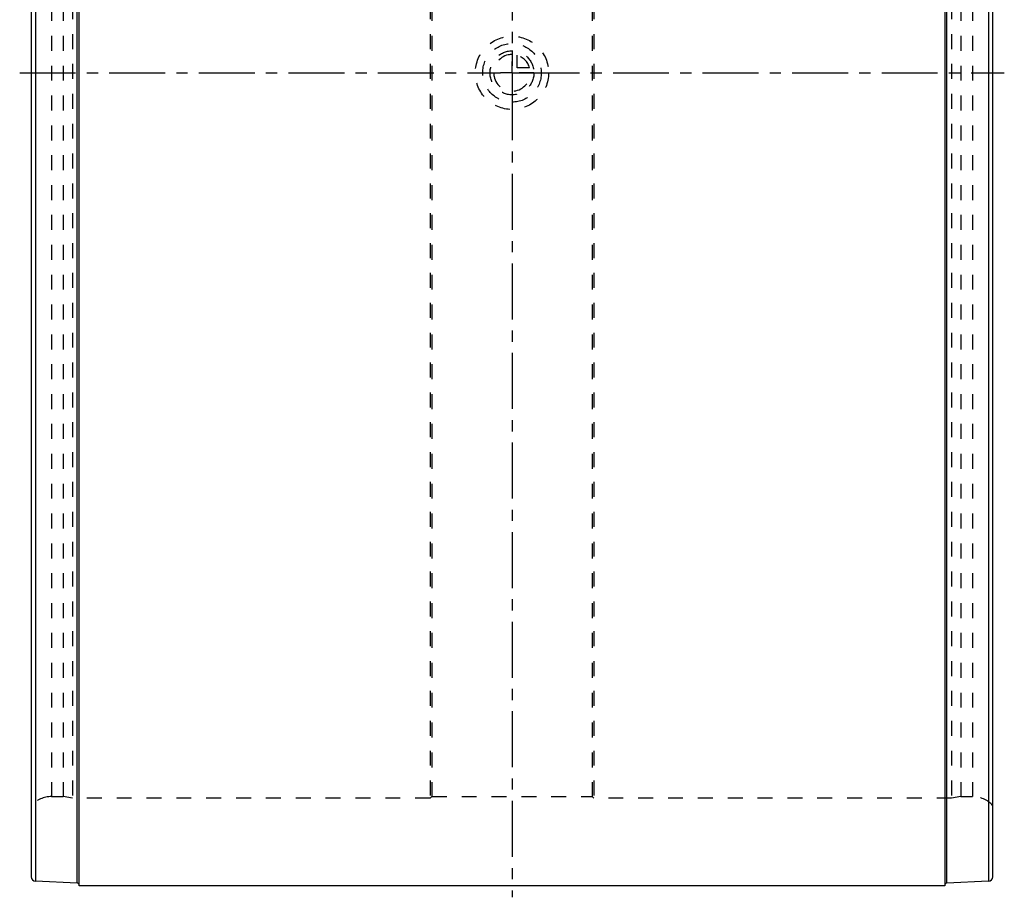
# Model space of a CAD drawing. Header units: millimetres. Extents: x 285 to 715, y 140 to 860.
# Tile 1 of 6: x 285 to 715, y 140 to 523. Entities that reach past the tile are written whole.
import ezdxf

# ---------------------------------------------------------------- set-up
doc = ezdxf.new("R2010")
doc.units = ezdxf.units.MM
doc.header["$LTSCALE"] = 65.185185
doc.linetypes.add('CENTER', pattern=[0.6, 0.375, -0.075, 0.075, -0.075])
doc.linetypes.add('HIDDEN', pattern=[0.2, 0.1, -0.1])
doc.layers.get('0').update_dxf_attribs({"linetype": 'CONTINUOUS'})
for name, color, linetype in [('ACHSEN_S', 7, 'CONTINUOUS'), ('KOERPER', 7, 'CONTINUOUS'), ('KONST.EL_MIT_GEO', 7, 'CONTINUOUS'), ('KURVEN', 7, 'CONTINUOUS')]:
    doc.layers.add(name, color=color, linetype=linetype)

msp = doc.modelspace()

# ---------------------------------------------------------------- linework, layer by layer
at = {"color": 8, "linetype": 'HIDDEN'}
for p, q in [((298.94, 184.18), (304, 184.18)), ((465, 184.18), (535, 184.18)), ((696, 184.18), (701.06, 184.18))]:
    msp.add_line(p, q, dxfattribs=at)
at = {"layer": 'ACHSEN_S', "color": 2, "linetype": 'CENTER'}
for p, q in [((500, 860.3), (500, 505.18)), ((500, 500.18), (500, 505.18)), ((285, 500.18), (495, 500.18)), ((500, 500.18), (495, 500.18)), ((500, 500.18), (500, 495.18)), ((500, 500.18), (505, 500.18)), ((505, 500.18), (715, 500.18)), ((500, 495.18), (500, 140.18))]:
    msp.add_line(p, q, dxfattribs=at)
at = {"layer": 'KOERPER', "color": 7, "linetype": 'Continuous'}
msp.add_line((689, 145.18), (311, 145.18), dxfattribs=at)
at = {"layer": 'KONST.EL_MIT_GEO', "color": 7, "linetype": 'Continuous'}
for p, q in [((291.91, 853.18), (291.91, 147.18)), ((708.09, 853.18), (708.09, 147.18)), ((290, 851.18), (290, 149.18)), ((710, 149.18), (710, 851.18)), ((310.04, 146.39), (310.04, 839.01)), ((311, 145.18), (311, 840.16)), ((689, 840.5), (689, 145.18)), ((689.96, 146.39), (689.96, 839.35)), ((310.04, 146.39), (291.91, 147.18)), ((708.09, 147.18), (689.96, 146.39))]:
    msp.add_line(p, q, dxfattribs=at)
at = {"layer": 'KONST.EL_MIT_GEO', "color": 8, "linetype": 'HIDDEN'}
for p, q in [((298.94, 816.18), (298.94, 184.18)), ((304, 816.18), (304, 184.18)), ((308, 816.93), (308, 183.43)), ((464.25, 816.93), (464.25, 183.43)), ((465, 816.18), (465, 184.18)), ((535, 816.18), (535, 184.18)), ((535.75, 816.93), (535.75, 183.43)), ((692, 816.93), (692, 183.43)), ((696, 816.18), (696, 184.18)), ((701.06, 816.18), (701.06, 184.18)), ((308, 183.43), (304, 184.18)), ((464.25, 183.43), (308, 183.43)), ((465, 184.18), (464.25, 183.43)), ((535.75, 183.43), (535, 184.18)), ((692, 183.43), (535.75, 183.43)), ((696, 184.18), (692, 183.43))]:
    msp.add_line(p, q, dxfattribs=at)
for centre, radius, start, end in [((298.94, 172.18), 12, 90, 138.1897), ((701.06, 172.18), 12, 41.8103, 90), ((310, 145.39), 1, 0, 14.5833), ((690, 145.39), 1, 165.4167, 180)]:
    msp.add_arc(centre, radius, start, end, dxfattribs=at)
at = {"layer": 'KONST.EL_MIT_GEO', "color": 7, "linetype": 'Continuous'}
for centre, radius, start, end in [((292, 149.18), 2, 180, 267.5), ((310, 145.39), 1, 14.5833, 87.5), ((690, 145.39), 1, 92.5, 165.4167), ((708, 149.18), 2, 272.5, 360)]:
    msp.add_arc(centre, radius, start, end, dxfattribs=at)
at = {"layer": 'KURVEN', "color": 8, "linetype": 'HIDDEN'}
for p, q in [((500, 509.78), (500, 500.18)), ((502.2, 502.38), (502.2, 507.87)), ((509.6, 500.18), (500, 500.18)), ((507.69, 502.38), (502.2, 502.38))]:
    msp.add_line(p, q, dxfattribs=at)
for radius in [16, 12.8, 9.6]:
    msp.add_circle((500, 500.18), radius, dxfattribs=at)
for start, end in [(90, 360), (15.962, 74.038)]:
    msp.add_arc((500, 500.18), 8, start, end, dxfattribs=at)

doc.saveas('drawing.dxf')
